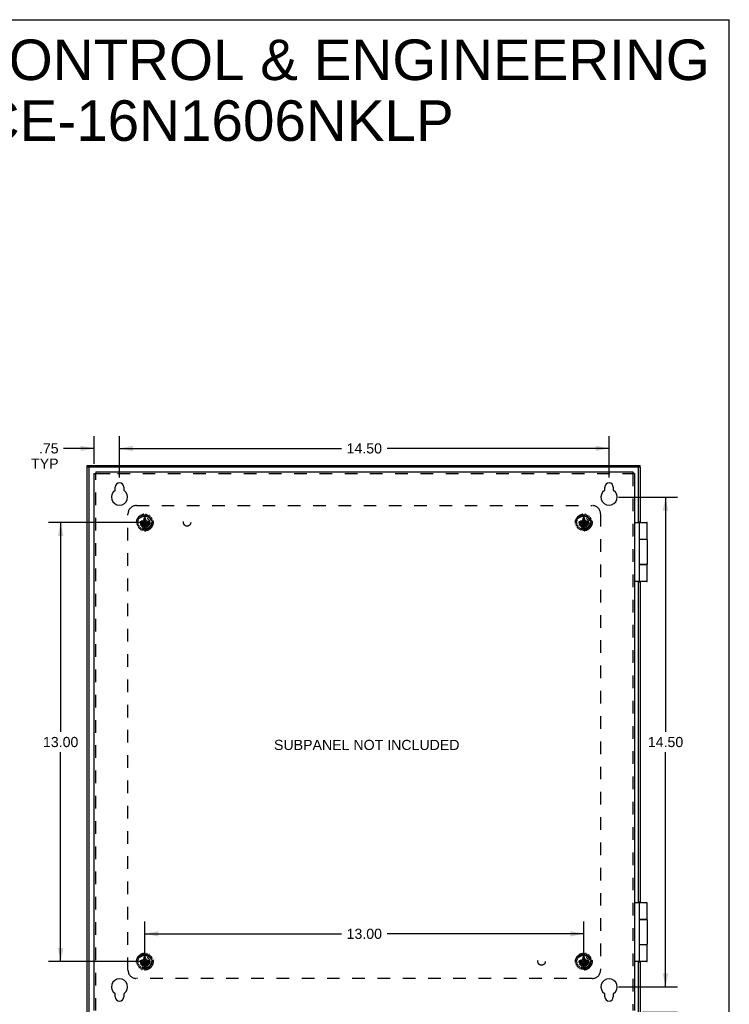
# Model space of a CAD drawing. Header units: inches. Extents: x 0 to 68, y 0 to 44.
# Tile 17 of 17: x 47 to 68, y 14.9 to 44. Entities that reach past the tile are written whole.
import ezdxf

# ---------------------------------------------------------------- set-up
doc = ezdxf.new("R2010")
doc.units = ezdxf.units.IN
doc.header["$LTSCALE"] = 3.74
doc.header["$MEASUREMENT"] = 0
doc.linetypes.add('HIDDEN', pattern=[0.2, 0.1, -0.1])
doc.layers.get('0').update_dxf_attribs({"linetype": 'CONTINUOUS'})
for name, color, linetype in [('DEFAULT_2', 8, 'HIDDEN'), ('DIMENSIONS', 7, 'CONTINUOUS'), ('DOOR_ASSEMBLY', 7, 'CONTINUOUS'), ('SUBPANEL', 7, 'CONTINUOUS')]:
    doc.layers.add(name, color=color, linetype=linetype)
doc.styles.get("Standard").update_dxf_attribs({"font": 'arial.ttf'})
doc.dimstyles.new('DIMSTYLE_1', dxfattribs={"dimtxt": 0.3, "dimasz": 0.4, "dimexe": 0.09, "dimexo": 0.07, "dimgap": 0.0375, "dimtad": 0, "dimtih": 1, "dimtoh": 1, "dimzin": 4, "dimdsep": 46, "dimtxsty": 'Standard', "dimblk": '_FILLED', "dimblk1": '_FILLED', "dimblk2": '_FILLED', "dimcen": 0.09, "dimadec": 3, "dimazin": 1, "dimtfac": 1, "dimtdec": 3, "dimtofl": 0, "dimtmove": 0, "dimatfit": 3, "dimldrblk": '_FILLED', "dimfxl": 0, "dimtolj": 1, "dimtzin": 4, "dimarcsym": 0})

# ---------------------------------------------------------------- blocks, each defined once
blk = doc.blocks.new('_FILLED')
at = {"color": 0, "linetype": 'ByBlock'}
blk.add_solid([(0, 0), (-1, 0.2), (-1, -0.2)], dxfattribs=at)
blk = doc.blocks.new('*D3')
at = {"layer": 'DIMENSIONS', "color": 2, "linetype": 'Continuous'}
for p, q in [((50.548, 29.118), (47.834, 29.118)), ((48.194, 29.118), (48.194, 22.918)), ((48.194, 16.118), (48.194, 22.318)), ((50.548, 16.118), (47.834, 16.118))]:
    blk.add_line(p, q, dxfattribs=at)
at = {"layer": 'DIMENSIONS', "color": 2, "linetype": 'Continuous', "xscale": 0.4, "yscale": 0.4, "zscale": 0.4}
for p, rotation in [((48.194, 29.118), 90), ((48.194, 16.118), 270)]:
    blk.add_blockref('_FILLED', p, dxfattribs=dict(at, rotation=rotation))
at = {"layer": 'DIMENSIONS', "color": 2, "linetype": 'Continuous', "insert": (48.194, 22.768), "char_height": 0.3, "width": 1.04833, "attachment_point": 2, "line_spacing_factor": 0.9}
blk.add_mtext('13.00', dxfattribs=at)
blk = doc.blocks.new('*D4')
at = {"layer": 'DIMENSIONS', "color": 2, "linetype": 'Continuous'}
for p, q in [((50.688, 16.27), (50.688, 17.301)), ((63.688, 16.27), (63.688, 17.301)), ((50.688, 16.941), (56.514, 16.941)), ((63.688, 16.941), (57.862, 16.941))]:
    blk.add_line(p, q, dxfattribs=at)
at = {"layer": 'DIMENSIONS', "color": 2, "linetype": 'Continuous', "xscale": 0.4, "yscale": 0.4, "zscale": 0.4, "rotation": 180}
blk.add_blockref('_FILLED', (50.688, 16.941), dxfattribs=at)
at = {"layer": 'DIMENSIONS', "color": 2, "linetype": 'Continuous', "xscale": 0.4, "yscale": 0.4, "zscale": 0.4}
blk.add_blockref('_FILLED', (63.688, 16.941), dxfattribs=at)
at = {"layer": 'DIMENSIONS', "color": 2, "linetype": 'Continuous', "insert": (57.188, 17.091), "char_height": 0.3, "width": 1.04833, "attachment_point": 2, "line_spacing_factor": 0.9}
blk.add_mtext('13.00', dxfattribs=at)
blk = doc.blocks.new('*D8')
at = {"layer": 'DIMENSIONS', "color": 2, "linetype": 'Continuous'}
for p, q in [((49.938, 30.445), (49.938, 31.67)), ((64.438, 30.445), (64.438, 31.67)), ((49.938, 31.31), (56.514, 31.31)), ((64.438, 31.31), (57.862, 31.31))]:
    blk.add_line(p, q, dxfattribs=at)
at = {"layer": 'DIMENSIONS', "color": 2, "linetype": 'Continuous', "xscale": 0.4, "yscale": 0.4, "zscale": 0.4, "rotation": 180}
blk.add_blockref('_FILLED', (49.938, 31.31), dxfattribs=at)
at = {"layer": 'DIMENSIONS', "color": 2, "linetype": 'Continuous', "xscale": 0.4, "yscale": 0.4, "zscale": 0.4}
blk.add_blockref('_FILLED', (64.438, 31.31), dxfattribs=at)
at = {"layer": 'DIMENSIONS', "color": 2, "linetype": 'Continuous', "insert": (57.188, 31.46), "char_height": 0.3, "width": 1.04833, "attachment_point": 2, "line_spacing_factor": 0.9}
blk.add_mtext('14.50', dxfattribs=at)
blk = doc.blocks.new('*D9')
at = {"layer": 'DIMENSIONS', "color": 2, "linetype": 'Continuous'}
for p, q in [((64.718, 29.868), (66.47, 29.868)), ((66.11, 29.868), (66.11, 22.918)), ((66.11, 15.368), (66.11, 22.318)), ((64.718, 15.368), (66.47, 15.368))]:
    blk.add_line(p, q, dxfattribs=at)
at = {"layer": 'DIMENSIONS', "color": 2, "linetype": 'Continuous', "xscale": 0.4, "yscale": 0.4, "zscale": 0.4}
for p, rotation in [((66.11, 29.868), 90), ((66.11, 15.368), 270)]:
    blk.add_blockref('_FILLED', p, dxfattribs=dict(at, rotation=rotation))
at = {"layer": 'DIMENSIONS', "color": 2, "linetype": 'Continuous', "insert": (66.11, 22.768), "char_height": 0.3, "width": 1.04833, "attachment_point": 2, "line_spacing_factor": 0.9}
blk.add_mtext('14.50', dxfattribs=at)
blk = doc.blocks.new('*D12')
at = {"layer": 'DIMENSIONS', "color": 2, "linetype": 'Continuous'}
for p, q in [((66.11, 15.368), (66.11, 16.168)), ((64.718, 15.368), (66.47, 15.368)), ((65.42, 14.618), (66.47, 14.618)), ((66.11, 14.618), (66.11, 13.575)), ((66.11, 13.575), (65.76, 13.575))]:
    blk.add_line(p, q, dxfattribs=at)
at = {"layer": 'DIMENSIONS', "color": 2, "linetype": 'Continuous', "xscale": 0.4, "yscale": 0.4, "zscale": 0.4}
for p, rotation in [((66.11, 15.368), 270), ((66.11, 14.618), 90)]:
    blk.add_blockref('_FILLED', p, dxfattribs=dict(at, rotation=rotation))
at = {"layer": 'DIMENSIONS', "color": 2, "linetype": 'Continuous', "insert": (65.61, 13.725), "char_height": 0.3, "width": 0.81301, "attachment_point": 3, "line_spacing_factor": 0.9}
blk.add_mtext('.75\\PTYP', dxfattribs=at)
blk = doc.blocks.new('*D13')
at = {"layer": 'DIMENSIONS', "color": 2, "linetype": 'Continuous'}
for p, q in [((49.188, 30.85), (49.188, 31.67)), ((49.938, 30.445), (49.938, 31.67)), ((49.188, 31.31), (48.283, 31.31)), ((49.938, 31.31), (50.738, 31.31))]:
    blk.add_line(p, q, dxfattribs=at)
at = {"layer": 'DIMENSIONS', "color": 2, "linetype": 'Continuous', "xscale": 0.4, "yscale": 0.4, "zscale": 0.4}
blk.add_blockref('_FILLED', (49.188, 31.31), dxfattribs=at)
at = {"layer": 'DIMENSIONS', "color": 2, "linetype": 'Continuous', "xscale": 0.4, "yscale": 0.4, "zscale": 0.4, "rotation": 180}
blk.add_blockref('_FILLED', (49.938, 31.31), dxfattribs=at)
at = {"layer": 'DIMENSIONS', "color": 2, "linetype": 'Continuous', "insert": (48.133, 31.46), "char_height": 0.3, "width": 0.81301, "attachment_point": 3, "line_spacing_factor": 0.9}
blk.add_mtext('.75\\PTYP', dxfattribs=at)

msp = doc.modelspace()

# ---------------------------------------------------------------- linework, layer by layer
at = {"color": 7, "linetype": 'Continuous'}
for p, q in [((0, 44), (68, 44)), ((68, 0), (68, 44)), ((49.236, 30.618), (49.236, 30.57)), ((65.14, 30.618), (65.14, 30.57)), ((49.188, 30.57), (49.236, 30.57)), ((65.188, 30.57), (65.14, 30.57))]:
    msp.add_line(p, q, dxfattribs=at)
at = {"color": 3, "linetype": 'Continuous'}
for p, q in [((49.236, 30.618), (65.14, 30.618)), ((49.188, 14.666), (49.188, 30.57)), ((65.188, 30.57), (65.188, 14.666)), ((49.813, 30.084), (49.813, 30.165)), ((50.063, 30.165), (50.063, 30.084)), ((64.313, 30.084), (64.313, 30.165)), ((64.563, 30.165), (64.563, 30.084)), ((49.813, 15.071), (49.813, 15.152)), ((50.063, 15.152), (50.063, 15.071)), ((64.313, 15.071), (64.313, 15.152)), ((64.563, 15.152), (64.563, 15.071))]:
    msp.add_line(p, q, dxfattribs=at)
for centre, radius, start, end in [((49.938, 29.868), 0.24, 123.8964, 56.1036), ((49.793, 30.084), 0.02, 303.8964, 360), ((49.938, 30.165), 0.125, 0, 180), ((50.083, 30.084), 0.02, 180, 236.1036), ((64.438, 29.868), 0.24, 123.8964, 56.1036), ((64.293, 30.084), 0.02, 303.8964, 360), ((64.438, 30.165), 0.125, 0, 180), ((64.583, 30.084), 0.02, 180, 236.1036), ((49.938, 15.368), 0.24, 303.8964, 236.1036), ((64.438, 15.368), 0.24, 303.8964, 236.1036), ((49.793, 15.152), 0.02, 0, 56.1036), ((50.083, 15.152), 0.02, 123.8964, 180), ((64.293, 15.152), 0.02, 0, 56.1036), ((64.583, 15.152), 0.02, 123.8964, 180), ((49.938, 15.071), 0.125, 180, 360), ((64.438, 15.071), 0.125, 180, 360)]:
    msp.add_arc(centre, radius, start, end, dxfattribs=at)
at = {"layer": 'DEFAULT_2', "color": 8, "linetype": 'HIDDEN'}
for p, q in [((49.236, 14.666), (49.236, 30.57)), ((49.236, 30.57), (49.283, 30.57)), ((49.283, 30.57), (49.876, 30.57)), ((49.876, 30.57), (65.14, 30.57)), ((65.14, 30.57), (65.14, 14.666)), ((50.455, 29.165), (50.484, 29.164)), ((50.496, 29.201), (50.472, 29.217)), ((50.494, 29.255), (50.52, 29.243)), ((50.494, 29.171), (50.5, 29.19)), ((50.546, 29.272), (50.531, 29.296)), ((50.532, 29.245), (50.545, 29.26)), ((50.567, 29.322), (50.585, 29.3)), ((50.638, 29.168), (50.583, 29.136)), ((50.597, 29.298), (50.615, 29.306)), ((50.621, 29.316), (50.617, 29.345)), ((50.67, 29.223), (50.638, 29.168)), ((50.638, 29.068), (50.738, 29.168)), ((50.638, 29.168), (50.738, 29.068)), ((50.66, 29.354), (50.668, 29.326)), ((50.67, 28.978), (50.706, 29.258)), ((50.67, 29.258), (50.67, 29.257)), ((50.706, 28.978), (50.67, 29.258)), ((50.67, 29.257), (50.67, 29.223)), ((50.67, 29.014), (50.706, 29.223)), ((50.706, 29.014), (50.67, 29.223)), ((50.678, 29.319), (50.698, 29.319)), ((50.706, 29.257), (50.706, 29.258)), ((50.706, 29.223), (50.706, 29.257)), ((50.738, 29.168), (50.706, 29.223)), ((50.707, 29.326), (50.715, 29.354)), ((50.792, 29.136), (50.738, 29.168)), ((50.759, 29.345), (50.755, 29.316)), ((50.76, 29.306), (50.779, 29.298)), ((50.79, 29.3), (50.809, 29.322)), ((50.845, 29.296), (50.829, 29.272)), ((50.831, 29.26), (50.844, 29.245)), ((50.856, 29.243), (50.882, 29.255)), ((50.876, 29.19), (50.882, 29.171)), ((50.904, 29.217), (50.88, 29.201)), ((50.892, 29.164), (50.921, 29.165)), ((63.455, 29.165), (63.484, 29.164)), ((63.496, 29.201), (63.472, 29.217)), ((63.494, 29.255), (63.52, 29.243)), ((63.494, 29.171), (63.5, 29.19)), ((63.546, 29.272), (63.531, 29.296)), ((63.532, 29.245), (63.545, 29.26)), ((63.567, 29.322), (63.585, 29.3)), ((63.638, 29.168), (63.583, 29.136)), ((63.597, 29.298), (63.615, 29.306)), ((63.621, 29.316), (63.617, 29.345)), ((63.67, 29.223), (63.638, 29.168)), ((63.638, 29.068), (63.738, 29.168)), ((63.638, 29.168), (63.738, 29.068)), ((63.66, 29.354), (63.668, 29.326)), ((63.67, 28.978), (63.706, 29.258)), ((63.67, 29.258), (63.67, 29.257)), ((63.706, 28.978), (63.67, 29.258)), ((63.67, 29.257), (63.67, 29.223)), ((63.67, 29.014), (63.706, 29.223)), ((63.706, 29.014), (63.67, 29.223)), ((63.678, 29.319), (63.698, 29.319)), ((63.706, 29.257), (63.706, 29.258)), ((63.706, 29.223), (63.706, 29.257)), ((63.738, 29.168), (63.706, 29.223)), ((63.707, 29.326), (63.715, 29.354)), ((63.792, 29.136), (63.738, 29.168)), ((63.759, 29.345), (63.755, 29.316)), ((63.76, 29.306), (63.779, 29.298)), ((63.79, 29.3), (63.809, 29.322)), ((63.845, 29.296), (63.829, 29.272)), ((63.831, 29.26), (63.844, 29.245)), ((63.856, 29.243), (63.882, 29.255)), ((63.876, 29.19), (63.882, 29.171)), ((63.904, 29.217), (63.88, 29.201)), ((63.892, 29.164), (63.921, 29.165)), ((50.479, 29.116), (50.45, 29.121)), ((50.456, 29.066), (50.483, 29.077)), ((50.498, 29.031), (50.47, 29.024)), ((50.489, 29.087), (50.487, 29.107)), ((50.497, 28.976), (50.517, 28.997)), ((50.519, 29.009), (50.509, 29.026)), ((50.55, 28.961), (50.527, 28.943)), ((50.548, 29.136), (50.828, 29.1)), ((50.548, 29.136), (50.548, 29.136)), ((50.583, 29.136), (50.548, 29.136)), ((50.548, 29.1), (50.828, 29.136)), ((50.548, 29.1), (50.548, 29.1)), ((50.548, 29.1), (50.583, 29.1)), ((50.578, 28.95), (50.562, 28.961)), ((50.572, 28.911), (50.581, 28.938)), ((50.583, 29.136), (50.792, 29.1)), ((50.583, 29.1), (50.792, 29.136)), ((50.583, 29.1), (50.638, 29.068)), ((50.625, 28.918), (50.612, 28.893)), ((50.656, 28.919), (50.636, 28.923)), ((50.638, 29.068), (50.67, 29.014)), ((50.666, 28.882), (50.664, 28.91)), ((50.67, 29.014), (50.67, 28.979)), ((50.67, 28.979), (50.67, 28.978)), ((50.706, 29.014), (50.738, 29.068)), ((50.706, 28.979), (50.706, 29.014)), ((50.706, 28.978), (50.706, 28.979)), ((50.712, 28.91), (50.71, 28.882)), ((50.739, 28.923), (50.72, 28.919)), ((50.738, 29.068), (50.792, 29.1)), ((50.764, 28.893), (50.75, 28.918)), ((50.827, 29.136), (50.792, 29.136)), ((50.792, 29.1), (50.827, 29.1)), ((50.794, 28.938), (50.804, 28.911)), ((50.814, 28.961), (50.798, 28.95)), ((50.849, 28.943), (50.826, 28.961)), ((50.828, 29.136), (50.827, 29.136)), ((50.827, 29.1), (50.828, 29.1)), ((50.867, 29.026), (50.857, 29.009)), ((50.858, 28.997), (50.878, 28.976)), ((50.906, 29.024), (50.878, 29.031)), ((50.889, 29.107), (50.887, 29.087)), ((50.893, 29.077), (50.919, 29.066)), ((50.925, 29.121), (50.897, 29.116)), ((63.479, 29.116), (63.45, 29.121)), ((63.456, 29.066), (63.483, 29.077)), ((63.498, 29.031), (63.47, 29.024)), ((63.489, 29.087), (63.487, 29.107)), ((63.497, 28.976), (63.517, 28.997)), ((63.519, 29.009), (63.509, 29.026)), ((63.55, 28.961), (63.527, 28.943)), ((63.548, 29.1), (63.828, 29.136)), ((63.548, 29.136), (63.548, 29.136)), ((63.583, 29.136), (63.548, 29.136)), ((63.548, 29.136), (63.828, 29.1)), ((63.548, 29.1), (63.583, 29.1)), ((63.548, 29.1), (63.548, 29.1)), ((63.578, 28.95), (63.562, 28.961)), ((63.572, 28.911), (63.581, 28.938)), ((63.583, 29.1), (63.792, 29.136)), ((63.583, 29.136), (63.792, 29.1)), ((63.583, 29.1), (63.638, 29.068)), ((63.625, 28.918), (63.612, 28.893)), ((63.656, 28.919), (63.636, 28.923)), ((63.638, 29.068), (63.67, 29.014)), ((63.666, 28.882), (63.664, 28.91)), ((63.67, 29.014), (63.67, 28.979)), ((63.67, 28.979), (63.67, 28.978)), ((63.706, 29.014), (63.738, 29.068)), ((63.706, 28.979), (63.706, 29.014)), ((63.706, 28.978), (63.706, 28.979)), ((63.712, 28.91), (63.71, 28.882)), ((63.739, 28.923), (63.72, 28.919)), ((63.738, 29.068), (63.792, 29.1)), ((63.764, 28.893), (63.75, 28.918)), ((63.827, 29.136), (63.792, 29.136)), ((63.792, 29.1), (63.827, 29.1)), ((63.794, 28.938), (63.804, 28.911)), ((63.814, 28.961), (63.798, 28.95)), ((63.849, 28.943), (63.826, 28.961)), ((63.828, 29.136), (63.827, 29.136)), ((63.827, 29.1), (63.828, 29.1)), ((63.867, 29.026), (63.857, 29.009)), ((63.858, 28.997), (63.878, 28.976)), ((63.906, 29.024), (63.878, 29.031)), ((63.889, 29.107), (63.887, 29.087)), ((63.893, 29.077), (63.919, 29.066)), ((63.925, 29.121), (63.897, 29.116)), ((50.567, 16.322), (50.585, 16.3)), ((50.621, 16.316), (50.617, 16.345)), ((50.66, 16.354), (50.668, 16.326)), ((50.707, 16.326), (50.715, 16.354)), ((50.759, 16.345), (50.755, 16.316)), ((50.79, 16.3), (50.809, 16.322)), ((63.567, 16.322), (63.585, 16.3)), ((63.621, 16.316), (63.617, 16.345)), ((63.66, 16.354), (63.668, 16.326)), ((63.707, 16.326), (63.715, 16.354)), ((63.759, 16.345), (63.755, 16.316)), ((63.79, 16.3), (63.809, 16.322)), ((50.479, 16.116), (50.45, 16.121)), ((50.455, 16.165), (50.484, 16.164)), ((50.456, 16.066), (50.483, 16.077)), ((50.498, 16.031), (50.47, 16.024)), ((50.496, 16.201), (50.472, 16.217)), ((50.489, 16.087), (50.487, 16.107)), ((50.494, 16.255), (50.52, 16.243)), ((50.494, 16.171), (50.5, 16.19)), ((50.546, 16.272), (50.531, 16.296)), ((50.532, 16.245), (50.545, 16.26)), ((50.548, 16.136), (50.828, 16.1)), ((50.548, 16.136), (50.548, 16.136)), ((50.583, 16.136), (50.548, 16.136)), ((50.548, 16.1), (50.828, 16.136)), ((50.548, 16.1), (50.583, 16.1)), ((50.548, 16.1), (50.548, 16.1)), ((50.638, 16.168), (50.583, 16.136)), ((50.583, 16.136), (50.792, 16.1)), ((50.583, 16.1), (50.792, 16.136)), ((50.583, 16.1), (50.638, 16.068)), ((50.597, 16.298), (50.615, 16.306)), ((50.67, 16.223), (50.638, 16.168)), ((50.638, 16.168), (50.738, 16.068)), ((50.638, 16.068), (50.738, 16.168)), ((50.638, 16.068), (50.67, 16.014)), ((50.706, 15.978), (50.67, 16.258)), ((50.67, 16.258), (50.67, 16.257)), ((50.67, 15.978), (50.706, 16.258)), ((50.67, 16.257), (50.67, 16.223)), ((50.706, 16.014), (50.67, 16.223)), ((50.67, 16.014), (50.706, 16.223)), ((50.678, 16.319), (50.698, 16.319)), ((50.706, 16.257), (50.706, 16.258)), ((50.706, 16.223), (50.706, 16.257)), ((50.738, 16.168), (50.706, 16.223)), ((50.706, 16.014), (50.738, 16.068)), ((50.792, 16.136), (50.738, 16.168)), ((50.738, 16.068), (50.792, 16.1)), ((50.76, 16.306), (50.779, 16.298)), ((50.827, 16.136), (50.792, 16.136)), ((50.792, 16.1), (50.827, 16.1)), ((50.828, 16.136), (50.827, 16.136)), ((50.827, 16.1), (50.828, 16.1)), ((50.845, 16.296), (50.829, 16.272)), ((50.831, 16.26), (50.844, 16.245)), ((50.856, 16.243), (50.882, 16.255)), ((50.876, 16.19), (50.882, 16.171)), ((50.906, 16.024), (50.878, 16.031)), ((50.904, 16.217), (50.88, 16.201)), ((50.889, 16.107), (50.887, 16.087)), ((50.892, 16.164), (50.921, 16.165)), ((50.893, 16.077), (50.919, 16.066)), ((50.925, 16.121), (50.897, 16.116)), ((63.479, 16.116), (63.45, 16.121)), ((63.455, 16.165), (63.484, 16.164)), ((63.456, 16.066), (63.483, 16.077)), ((63.498, 16.031), (63.47, 16.024)), ((63.496, 16.201), (63.472, 16.217)), ((63.489, 16.087), (63.487, 16.107)), ((63.494, 16.255), (63.52, 16.243)), ((63.494, 16.171), (63.5, 16.19)), ((63.546, 16.272), (63.531, 16.296)), ((63.532, 16.245), (63.545, 16.26)), ((63.548, 16.1), (63.828, 16.136)), ((63.548, 16.136), (63.548, 16.136)), ((63.583, 16.136), (63.548, 16.136)), ((63.548, 16.136), (63.828, 16.1)), ((63.548, 16.1), (63.583, 16.1)), ((63.548, 16.1), (63.548, 16.1)), ((63.638, 16.168), (63.583, 16.136)), ((63.583, 16.1), (63.792, 16.136)), ((63.583, 16.136), (63.792, 16.1)), ((63.583, 16.1), (63.638, 16.068)), ((63.597, 16.298), (63.615, 16.306)), ((63.67, 16.223), (63.638, 16.168)), ((63.638, 16.168), (63.738, 16.068)), ((63.638, 16.068), (63.738, 16.168)), ((63.638, 16.068), (63.67, 16.014)), ((63.706, 15.978), (63.67, 16.258)), ((63.67, 16.258), (63.67, 16.257)), ((63.67, 15.978), (63.706, 16.258)), ((63.67, 16.257), (63.67, 16.223)), ((63.706, 16.014), (63.67, 16.223)), ((63.67, 16.014), (63.706, 16.223)), ((63.678, 16.319), (63.698, 16.319)), ((63.706, 16.257), (63.706, 16.258)), ((63.706, 16.223), (63.706, 16.257)), ((63.738, 16.168), (63.706, 16.223)), ((63.706, 16.014), (63.738, 16.068)), ((63.792, 16.136), (63.738, 16.168)), ((63.738, 16.068), (63.792, 16.1)), ((63.76, 16.306), (63.779, 16.298)), ((63.827, 16.136), (63.792, 16.136)), ((63.792, 16.1), (63.827, 16.1)), ((63.828, 16.136), (63.827, 16.136)), ((63.827, 16.1), (63.828, 16.1)), ((63.845, 16.296), (63.829, 16.272)), ((63.831, 16.26), (63.844, 16.245)), ((63.856, 16.243), (63.882, 16.255)), ((63.876, 16.19), (63.882, 16.171)), ((63.906, 16.024), (63.878, 16.031)), ((63.904, 16.217), (63.88, 16.201)), ((63.889, 16.107), (63.887, 16.087)), ((63.892, 16.164), (63.921, 16.165)), ((63.893, 16.077), (63.919, 16.066)), ((63.925, 16.121), (63.897, 16.116)), ((50.497, 15.976), (50.517, 15.997)), ((50.519, 16.009), (50.509, 16.026)), ((50.55, 15.961), (50.527, 15.943)), ((50.578, 15.95), (50.562, 15.961)), ((50.572, 15.911), (50.581, 15.938)), ((50.625, 15.918), (50.612, 15.893)), ((50.656, 15.919), (50.636, 15.923)), ((50.666, 15.882), (50.664, 15.91)), ((50.67, 16.014), (50.67, 15.979)), ((50.67, 15.979), (50.67, 15.978)), ((50.706, 15.979), (50.706, 16.014)), ((50.706, 15.978), (50.706, 15.979)), ((50.712, 15.91), (50.71, 15.882)), ((50.739, 15.923), (50.72, 15.919)), ((50.764, 15.893), (50.75, 15.918)), ((50.794, 15.938), (50.804, 15.911)), ((50.814, 15.961), (50.798, 15.95)), ((50.849, 15.943), (50.826, 15.961)), ((50.867, 16.026), (50.857, 16.009)), ((50.858, 15.997), (50.878, 15.976)), ((63.497, 15.976), (63.517, 15.997)), ((63.519, 16.009), (63.509, 16.026)), ((63.55, 15.961), (63.527, 15.943)), ((63.578, 15.95), (63.562, 15.961)), ((63.572, 15.911), (63.581, 15.938)), ((63.625, 15.918), (63.612, 15.893)), ((63.656, 15.919), (63.636, 15.923)), ((63.666, 15.882), (63.664, 15.91)), ((63.67, 16.014), (63.67, 15.979)), ((63.67, 15.979), (63.67, 15.978)), ((63.706, 15.979), (63.706, 16.014)), ((63.706, 15.978), (63.706, 15.979)), ((63.712, 15.91), (63.71, 15.882)), ((63.739, 15.923), (63.72, 15.919)), ((63.764, 15.893), (63.75, 15.918)), ((63.794, 15.938), (63.804, 15.911)), ((63.814, 15.961), (63.798, 15.95)), ((63.849, 15.943), (63.826, 15.961)), ((63.867, 16.026), (63.857, 16.009)), ((63.858, 15.997), (63.878, 15.976))]:
    msp.add_line(p, q, dxfattribs=at)
for points in [[(50.706, 29.258), (50.7, 29.258), (50.694, 29.258), (50.688, 29.259), (50.682, 29.258), (50.676, 29.258), (50.67, 29.258)], [(63.706, 29.258), (63.7, 29.258), (63.694, 29.258), (63.688, 29.259), (63.682, 29.258), (63.676, 29.258), (63.67, 29.258)], [(50.548, 29.136), (50.548, 29.133), (50.547, 29.13), (50.547, 29.127), (50.547, 29.124), (50.547, 29.121), (50.547, 29.118)], [(50.547, 29.118), (50.547, 29.115), (50.547, 29.112), (50.547, 29.109), (50.547, 29.106), (50.548, 29.103), (50.548, 29.1)], [(50.67, 28.978), (50.676, 28.978), (50.682, 28.978), (50.688, 28.978), (50.694, 28.978), (50.7, 28.978), (50.706, 28.978)], [(50.828, 29.118), (50.828, 29.121), (50.828, 29.124), (50.828, 29.127), (50.828, 29.13), (50.828, 29.133), (50.828, 29.136)], [(50.828, 29.1), (50.828, 29.103), (50.828, 29.106), (50.828, 29.109), (50.828, 29.112), (50.828, 29.115), (50.828, 29.118)], [(63.548, 29.136), (63.548, 29.133), (63.547, 29.13), (63.547, 29.127), (63.547, 29.124), (63.547, 29.121), (63.547, 29.118)], [(63.547, 29.118), (63.547, 29.115), (63.547, 29.112), (63.547, 29.109), (63.547, 29.106), (63.548, 29.103), (63.548, 29.1)], [(63.67, 28.978), (63.676, 28.978), (63.682, 28.978), (63.688, 28.978), (63.694, 28.978), (63.7, 28.978), (63.706, 28.978)], [(63.828, 29.118), (63.828, 29.121), (63.828, 29.124), (63.828, 29.127), (63.828, 29.13), (63.828, 29.133), (63.828, 29.136)], [(63.828, 29.1), (63.828, 29.103), (63.828, 29.106), (63.828, 29.109), (63.828, 29.112), (63.828, 29.115), (63.828, 29.118)], [(50.548, 16.136), (50.548, 16.133), (50.547, 16.13), (50.547, 16.127), (50.547, 16.124), (50.547, 16.121), (50.547, 16.118)], [(50.547, 16.118), (50.547, 16.115), (50.547, 16.112), (50.547, 16.109), (50.547, 16.106), (50.548, 16.103), (50.548, 16.1)], [(50.706, 16.258), (50.7, 16.258), (50.694, 16.258), (50.688, 16.259), (50.682, 16.258), (50.676, 16.258), (50.67, 16.258)], [(50.828, 16.118), (50.828, 16.121), (50.828, 16.124), (50.828, 16.127), (50.828, 16.13), (50.828, 16.133), (50.828, 16.136)], [(50.828, 16.1), (50.828, 16.103), (50.828, 16.106), (50.828, 16.109), (50.828, 16.112), (50.828, 16.115), (50.828, 16.118)], [(63.548, 16.136), (63.548, 16.133), (63.547, 16.13), (63.547, 16.127), (63.547, 16.124), (63.547, 16.121), (63.547, 16.118)], [(63.547, 16.118), (63.547, 16.115), (63.547, 16.112), (63.547, 16.109), (63.547, 16.106), (63.548, 16.103), (63.548, 16.1)], [(63.706, 16.258), (63.7, 16.258), (63.694, 16.258), (63.688, 16.259), (63.682, 16.258), (63.676, 16.258), (63.67, 16.258)], [(63.828, 16.118), (63.828, 16.121), (63.828, 16.124), (63.828, 16.127), (63.828, 16.13), (63.828, 16.133), (63.828, 16.136)], [(63.828, 16.1), (63.828, 16.103), (63.828, 16.106), (63.828, 16.109), (63.828, 16.112), (63.828, 16.115), (63.828, 16.118)], [(50.67, 15.978), (50.676, 15.978), (50.682, 15.978), (50.688, 15.978), (50.694, 15.978), (50.7, 15.978), (50.706, 15.978)], [(63.67, 15.978), (63.676, 15.978), (63.682, 15.978), (63.688, 15.978), (63.694, 15.978), (63.7, 15.978), (63.706, 15.978)]]:
    msp.add_lwpolyline(points, dxfattribs=at)
for centre, radius in [((50.688, 29.118), 0.246), ((50.688, 29.118), 0.201), ((50.688, 29.118), 0.188), ((50.688, 29.118), 0.143), ((50.688, 29.118), 0.128), ((50.688, 29.118), 0.125), ((50.688, 29.118), 0.124), ((50.688, 29.118), 0.114), ((50.688, 29.118), 0.102), ((50.688, 29.118), 0.1), ((63.688, 29.118), 0.246), ((63.688, 29.118), 0.201), ((63.688, 29.118), 0.188), ((63.688, 29.118), 0.143), ((63.688, 29.118), 0.128), ((63.688, 29.118), 0.125), ((63.688, 29.118), 0.124), ((63.688, 29.118), 0.114), ((63.688, 29.118), 0.102), ((63.688, 29.118), 0.1), ((50.688, 16.118), 0.246), ((63.688, 16.118), 0.246), ((50.688, 16.118), 0.201), ((50.688, 16.118), 0.188), ((50.688, 16.118), 0.143), ((50.688, 16.118), 0.128), ((50.688, 16.118), 0.125), ((50.688, 16.118), 0.124), ((50.688, 16.118), 0.114), ((50.688, 16.118), 0.102), ((50.688, 16.118), 0.1), ((63.688, 16.118), 0.201), ((63.688, 16.118), 0.188), ((63.688, 16.118), 0.143), ((63.688, 16.118), 0.128), ((63.688, 16.118), 0.125), ((63.688, 16.118), 0.124), ((63.688, 16.118), 0.114), ((63.688, 16.118), 0.102), ((63.688, 16.118), 0.1)]:
    msp.add_circle(centre, radius, dxfattribs=at)
for centre, start, end in [((50.455, 29.155), 88.1507, 171.0674), ((50.478, 29.225), 152.9326, 235.8493), ((50.49, 29.246), 64.1507, 147.0674), ((50.484, 29.174), 268.1507, 342), ((50.49, 29.193), 342, 55.8493), ((50.524, 29.252), 244.1507, 318), ((50.54, 29.302), 128.9326, 211.8493), ((50.538, 29.267), 318, 31.8493), ((50.559, 29.316), 40.1507, 123.0674), ((50.593, 29.307), 220.1507, 294), ((50.611, 29.315), 294, 7.8493), ((50.627, 29.346), 104.9326, 187.8493), ((50.651, 29.351), 16.1507, 99.0674), ((50.678, 29.329), 196.1507, 270), ((50.698, 29.329), 270, 343.8493), ((50.725, 29.351), 80.9326, 163.8493), ((50.749, 29.346), 352.1507, 75.0674), ((50.765, 29.315), 172.1507, 246), ((50.783, 29.307), 246, 319.8493), ((50.817, 29.316), 56.9326, 139.8493), ((50.838, 29.267), 148.1507, 222), ((50.836, 29.302), 328.1507, 51.0674), ((50.851, 29.252), 222, 295.8493), ((50.885, 29.193), 124.1507, 198), ((50.886, 29.246), 32.9326, 115.8493), ((50.892, 29.174), 198, 271.8493), ((50.898, 29.225), 304.1507, 27.0674), ((50.921, 29.155), 8.9326, 91.8493), ((63.455, 29.155), 88.1507, 171.0674), ((63.478, 29.225), 152.9326, 235.8493), ((63.49, 29.246), 64.1507, 147.0674), ((63.484, 29.174), 268.1507, 342), ((63.49, 29.193), 342, 55.8493), ((63.524, 29.252), 244.1507, 318), ((63.54, 29.302), 128.9326, 211.8493), ((63.538, 29.267), 318, 31.8493), ((63.559, 29.316), 40.1507, 123.0674), ((63.593, 29.307), 220.1507, 294), ((63.611, 29.315), 294, 7.8493), ((63.627, 29.346), 104.9326, 187.8493), ((63.651, 29.351), 16.1507, 99.0674), ((63.678, 29.329), 196.1507, 270), ((63.698, 29.329), 270, 343.8493), ((63.725, 29.351), 80.9326, 163.8493), ((63.749, 29.346), 352.1507, 75.0674), ((63.765, 29.315), 172.1507, 246), ((63.783, 29.307), 246, 319.8493), ((63.817, 29.316), 56.9326, 139.8493), ((63.838, 29.267), 148.1507, 222), ((63.836, 29.302), 328.1507, 51.0674), ((63.851, 29.252), 222, 295.8493), ((63.885, 29.193), 124.1507, 198), ((63.886, 29.246), 32.9326, 115.8493), ((63.892, 29.174), 198, 271.8493), ((63.898, 29.225), 304.1507, 27.0674), ((63.921, 29.155), 8.9326, 91.8493), ((50.452, 29.131), 176.9326, 259.8493), ((50.46, 29.057), 112.1507, 195.0674), ((50.467, 29.034), 200.9326, 283.8493), ((50.477, 29.106), 6, 79.8493), ((50.479, 29.086), 292.1507, 6), ((50.505, 28.969), 136.1507, 219.0674), ((50.5, 29.021), 30, 103.8493), ((50.521, 28.951), 224.9326, 307.8493), ((50.51, 29.004), 316.1507, 30), ((50.556, 28.953), 54, 127.8493), ((50.581, 28.908), 160.1507, 243.0674), ((50.572, 28.941), 340.1507, 54), ((50.603, 28.898), 248.9326, 331.8493), ((50.634, 28.914), 78, 151.8493), ((50.654, 28.91), 4.1507, 78), ((50.676, 28.882), 184.1507, 267.0674), ((50.7, 28.882), 272.9326, 355.8493), ((50.722, 28.91), 102, 175.8493), ((50.741, 28.914), 28.1507, 102), ((50.773, 28.898), 208.1507, 291.0674), ((50.804, 28.941), 126, 199.8493), ((50.795, 28.908), 296.9326, 19.8493), ((50.82, 28.953), 52.1507, 126), ((50.855, 28.951), 232.1507, 315.0674), ((50.866, 29.004), 150, 223.8493), ((50.876, 29.021), 76.1507, 150), ((50.871, 28.969), 320.9326, 43.8493), ((50.897, 29.086), 174, 247.8493), ((50.899, 29.106), 100.1507, 174), ((50.908, 29.034), 256.1507, 339.0674), ((50.916, 29.057), 344.9326, 67.8493), ((50.924, 29.131), 280.1507, 3.0674), ((63.452, 29.131), 176.9326, 259.8493), ((63.46, 29.057), 112.1507, 195.0674), ((63.467, 29.034), 200.9326, 283.8493), ((63.477, 29.106), 6, 79.8493), ((63.479, 29.086), 292.1507, 6), ((63.505, 28.969), 136.1507, 219.0674), ((63.5, 29.021), 30, 103.8493), ((63.521, 28.951), 224.9326, 307.8493), ((63.51, 29.004), 316.1507, 30), ((63.556, 28.953), 54, 127.8493), ((63.581, 28.908), 160.1507, 243.0674), ((63.572, 28.941), 340.1507, 54), ((63.603, 28.898), 248.9326, 331.8493), ((63.634, 28.914), 78, 151.8493), ((63.654, 28.91), 4.1507, 78), ((63.676, 28.882), 184.1507, 267.0674), ((63.7, 28.882), 272.9326, 355.8493), ((63.722, 28.91), 102, 175.8493), ((63.741, 28.914), 28.1507, 102), ((63.773, 28.898), 208.1507, 291.0674), ((63.804, 28.941), 126, 199.8493), ((63.795, 28.908), 296.9326, 19.8493), ((63.82, 28.953), 52.1507, 126), ((63.855, 28.951), 232.1507, 315.0674), ((63.866, 29.004), 150, 223.8493), ((63.876, 29.021), 76.1507, 150), ((63.871, 28.969), 320.9326, 43.8493), ((63.897, 29.086), 174, 247.8493), ((63.899, 29.106), 100.1507, 174), ((63.908, 29.034), 256.1507, 339.0674), ((63.916, 29.057), 344.9326, 67.8493), ((63.924, 29.131), 280.1507, 3.0674), ((50.559, 16.316), 40.1507, 123.0674), ((50.627, 16.346), 104.9326, 187.8493), ((50.651, 16.351), 16.1507, 99.0674), ((50.678, 16.329), 196.1507, 270), ((50.698, 16.329), 270, 343.8493), ((50.725, 16.351), 80.9326, 163.8493), ((50.749, 16.346), 352.1507, 75.0674), ((50.817, 16.316), 56.9326, 139.8493), ((63.559, 16.316), 40.1507, 123.0674), ((63.627, 16.346), 104.9326, 187.8493), ((63.651, 16.351), 16.1507, 99.0674), ((63.678, 16.329), 196.1507, 270), ((63.698, 16.329), 270, 343.8493), ((63.725, 16.351), 80.9326, 163.8493), ((63.749, 16.346), 352.1507, 75.0674), ((63.817, 16.316), 56.9326, 139.8493), ((50.452, 16.131), 176.9326, 259.8493), ((50.455, 16.155), 88.1507, 171.0674), ((50.46, 16.057), 112.1507, 195.0674), ((50.478, 16.225), 152.9326, 235.8493), ((50.477, 16.106), 6, 79.8493), ((50.49, 16.246), 64.1507, 147.0674), ((50.479, 16.086), 292.1507, 6), ((50.484, 16.174), 268.1507, 342), ((50.49, 16.193), 342, 55.8493), ((50.5, 16.021), 30, 103.8493), ((50.524, 16.252), 244.1507, 318), ((50.54, 16.302), 128.9326, 211.8493), ((50.538, 16.267), 318, 31.8493), ((50.593, 16.307), 220.1507, 294), ((50.611, 16.315), 294, 7.8493), ((50.765, 16.315), 172.1507, 246), ((50.783, 16.307), 246, 319.8493), ((50.838, 16.267), 148.1507, 222), ((50.836, 16.302), 328.1507, 51.0674), ((50.851, 16.252), 222, 295.8493), ((50.876, 16.021), 76.1507, 150), ((50.885, 16.193), 124.1507, 198), ((50.886, 16.246), 32.9326, 115.8493), ((50.892, 16.174), 198, 271.8493), ((50.897, 16.086), 174, 247.8493), ((50.899, 16.106), 100.1507, 174), ((50.898, 16.225), 304.1507, 27.0674), ((50.916, 16.057), 344.9326, 67.8493), ((50.921, 16.155), 8.9326, 91.8493), ((50.924, 16.131), 280.1507, 3.0674), ((63.452, 16.131), 176.9326, 259.8493), ((63.455, 16.155), 88.1507, 171.0674), ((63.46, 16.057), 112.1507, 195.0674), ((63.478, 16.225), 152.9326, 235.8493), ((63.477, 16.106), 6, 79.8493), ((63.49, 16.246), 64.1507, 147.0674), ((63.479, 16.086), 292.1507, 6), ((63.484, 16.174), 268.1507, 342), ((63.49, 16.193), 342, 55.8493), ((63.5, 16.021), 30, 103.8493), ((63.524, 16.252), 244.1507, 318), ((63.54, 16.302), 128.9326, 211.8493), ((63.538, 16.267), 318, 31.8493), ((63.593, 16.307), 220.1507, 294), ((63.611, 16.315), 294, 7.8493), ((63.765, 16.315), 172.1507, 246), ((63.783, 16.307), 246, 319.8493), ((63.838, 16.267), 148.1507, 222), ((63.836, 16.302), 328.1507, 51.0674), ((63.851, 16.252), 222, 295.8493), ((63.876, 16.021), 76.1507, 150), ((63.885, 16.193), 124.1507, 198), ((63.886, 16.246), 32.9326, 115.8493), ((63.892, 16.174), 198, 271.8493), ((63.897, 16.086), 174, 247.8493), ((63.899, 16.106), 100.1507, 174), ((63.898, 16.225), 304.1507, 27.0674), ((63.916, 16.057), 344.9326, 67.8493), ((63.921, 16.155), 8.9326, 91.8493), ((63.924, 16.131), 280.1507, 3.0674), ((50.467, 16.034), 200.9326, 283.8493), ((50.505, 15.969), 136.1507, 219.0674), ((50.521, 15.951), 224.9326, 307.8493), ((50.51, 16.004), 316.1507, 30), ((50.556, 15.953), 54, 127.8493), ((50.581, 15.908), 160.1507, 243.0674), ((50.572, 15.941), 340.1507, 54), ((50.603, 15.898), 248.9326, 331.8493), ((50.634, 15.914), 78, 151.8493), ((50.654, 15.91), 4.1507, 78), ((50.676, 15.882), 184.1507, 267.0674), ((50.7, 15.882), 272.9326, 355.8493), ((50.722, 15.91), 102, 175.8493), ((50.741, 15.914), 28.1507, 102), ((50.773, 15.898), 208.1507, 291.0674), ((50.804, 15.941), 126, 199.8493), ((50.795, 15.908), 296.9326, 19.8493), ((50.82, 15.953), 52.1507, 126), ((50.855, 15.951), 232.1507, 315.0674), ((50.866, 16.004), 150, 223.8493), ((50.871, 15.969), 320.9326, 43.8493), ((50.908, 16.034), 256.1507, 339.0674), ((63.467, 16.034), 200.9326, 283.8493), ((63.505, 15.969), 136.1507, 219.0674), ((63.521, 15.951), 224.9326, 307.8493), ((63.51, 16.004), 316.1507, 30), ((63.556, 15.953), 54, 127.8493), ((63.581, 15.908), 160.1507, 243.0674), ((63.572, 15.941), 340.1507, 54), ((63.603, 15.898), 248.9326, 331.8493), ((63.634, 15.914), 78, 151.8493), ((63.654, 15.91), 4.1507, 78), ((63.676, 15.882), 184.1507, 267.0674), ((63.7, 15.882), 272.9326, 355.8493), ((63.722, 15.91), 102, 175.8493), ((63.741, 15.914), 28.1507, 102), ((63.773, 15.898), 208.1507, 291.0674), ((63.804, 15.941), 126, 199.8493), ((63.795, 15.908), 296.9326, 19.8493), ((63.82, 15.953), 52.1507, 126), ((63.855, 15.951), 232.1507, 315.0674), ((63.866, 16.004), 150, 223.8493), ((63.871, 15.969), 320.9326, 43.8493), ((63.908, 16.034), 256.1507, 339.0674)]:
    msp.add_arc(centre, 0.01, start, end, dxfattribs=at)
at = {"layer": 'DOOR_ASSEMBLY', "color": 7, "linetype": 'Continuous'}
for p, q in [((48.983, 30.758), (48.983, 30.806)), ((65.358, 30.758), (48.983, 30.758)), ((49.031, 30.758), (49.031, 14.479)), ((65.31, 29.118), (65.31, 30.758)), ((65.358, 30.758), (65.358, 30.806)), ((65.188, 29.118), (65.551, 29.118)), ((65.31, 29.133), (65.358, 29.133)), ((65.332, 29.098), (65.332, 27.388)), ((65.571, 28.638), (65.571, 29.098)), ((65.339, 28.618), (65.551, 28.618)), ((65.555, 28.613), (65.352, 28.613)), ((65.496, 28.613), (65.496, 28.618)), ((65.502, 28.618), (65.502, 28.613)), ((65.575, 27.893), (65.575, 28.593)), ((65.551, 27.868), (65.339, 27.868)), ((65.34, 27.868), (65.34, 27.868)), ((65.352, 27.873), (65.555, 27.873)), ((65.496, 27.868), (65.496, 27.873)), ((65.502, 27.873), (65.502, 27.868)), ((65.571, 27.388), (65.571, 27.848)), ((65.551, 27.368), (65.188, 27.368)), ((65.31, 17.868), (65.31, 27.368)), ((65.358, 27.353), (65.31, 27.353)), ((65.188, 17.868), (65.551, 17.868)), ((65.31, 17.883), (65.358, 17.883)), ((65.332, 17.848), (65.332, 16.138)), ((65.571, 17.388), (65.571, 17.848)), ((65.339, 17.368), (65.551, 17.368)), ((65.555, 17.363), (65.352, 17.363)), ((65.496, 17.363), (65.496, 17.368)), ((65.502, 17.368), (65.502, 17.363)), ((65.575, 16.643), (65.575, 17.343)), ((65.551, 16.618), (65.339, 16.618)), ((65.34, 16.618), (65.34, 16.618)), ((65.352, 16.623), (65.555, 16.623)), ((65.496, 16.618), (65.496, 16.623)), ((65.502, 16.623), (65.502, 16.618)), ((65.571, 16.138), (65.571, 16.598)), ((65.551, 16.118), (65.188, 16.118)), ((65.31, 14.479), (65.31, 16.118)), ((65.358, 16.103), (65.31, 16.103))]:
    msp.add_line(p, q, dxfattribs=at)
at = {"layer": 'DOOR_ASSEMBLY', "color": 3, "linetype": 'Continuous'}
for p, q in [((48.983, 30.806), (65.358, 30.806)), ((48.983, 14.479), (48.983, 30.758)), ((65.358, 30.758), (65.358, 29.118)), ((65.358, 27.368), (65.358, 17.868)), ((65.358, 16.118), (65.358, 14.479))]:
    msp.add_line(p, q, dxfattribs=at)
at = {"layer": 'DOOR_ASSEMBLY', "color": 7, "linetype": 'Continuous'}
for centre, start, end in [((65.312, 29.098), 0, 90), ((65.551, 29.098), 0, 90), ((65.352, 28.633), 180.0002, 270), ((65.551, 28.638), 270, 360), ((65.555, 28.593), 0, 90), ((65.352, 27.853), 90, 180), ((65.551, 27.848), 0, 90), ((65.555, 27.893), 270, 360), ((65.312, 27.388), 270, 360), ((65.551, 27.388), 270, 360), ((65.312, 17.848), 0, 90), ((65.551, 17.848), 0, 90), ((65.352, 17.383), 180.0002, 270), ((65.551, 17.388), 270, 360), ((65.555, 17.343), 0, 90), ((65.352, 16.603), 90, 180), ((65.551, 16.598), 0, 90), ((65.555, 16.643), 270, 360), ((65.312, 16.138), 270, 360), ((65.551, 16.138), 270, 360)]:
    msp.add_arc(centre, 0.02, start, end, dxfattribs=at)
at = {"layer": 'SUBPANEL', "color": 8, "linetype": 'HIDDEN'}
for p, q in [((50.438, 29.618), (63.938, 29.618)), ((50.188, 15.868), (50.188, 29.368)), ((64.188, 29.368), (64.188, 15.868)), ((63.938, 15.618), (50.438, 15.618))]:
    msp.add_line(p, q, dxfattribs=at)
for centre, radius in [((50.688, 29.118), 0.141), ((51.938, 29.118), 0.109), ((63.688, 29.118), 0.141), ((50.688, 16.118), 0.141), ((62.438, 16.118), 0.109), ((63.688, 16.118), 0.141)]:
    msp.add_circle(centre, radius, dxfattribs=at)
for centre, start, end in [((50.438, 29.368), 90, 180), ((63.938, 29.368), 0, 90), ((50.438, 15.868), 180, 270), ((63.938, 15.868), 270, 360)]:
    msp.add_arc(centre, 0.25, start, end, dxfattribs=at)

# ---------------------------------------------------------------- texts
at = {"layer": 'DIMENSIONS', "color": 2, "linetype": 'Continuous', "attachment_point": 2, "line_spacing_factor": 0.9}
for s, insert, char_height, width in [('SAGINAW CONTROL & ENGINEERING\\PSCE-16N1606NKLP', (52.243, 43.413), 1.2, 30.30781), ('SUBPANEL NOT INCLUDED', (57.261, 22.682), 0.3, 5.48587)]:
    msp.add_mtext(s, dxfattribs=dict(at, insert=insert, char_height=char_height, width=width))

# ---------------------------------------------------------------- dimensions: what is measured, and where the dimension line sits
at = {"layer": 'DIMENSIONS', "color": 2, "linetype": 'Continuous'}
dim = msp.add_linear_dim(base=(49.938, 31.31), p1=(49.188, 30.78), p2=(49.938, 30.375), text='<>\\PTYP', dimstyle='DIMSTYLE_1', dxfattribs=at)
dim.commit()
dim.dimension.update_dxf_attribs({"geometry": '*D13', "text_midpoint": (47.727, 31.085), "dimtype": 160})
for base, p1, p2, angle, picture, middle in [((49.938, 31.31), (64.438, 30.375), (49.938, 30.375), 180, '*D8', (57.201, 31.309)), ((66.11, 15.368), (64.648, 29.868), (64.648, 15.368), 270, '*D9', (66.122, 22.616)), ((48.194, 16.118), (50.618, 29.118), (50.618, 16.118), 270, '*D3', (48.206, 22.616))]:
    dim = msp.add_linear_dim(base=base, p1=p1, p2=p2, angle=angle, dimstyle='DIMSTYLE_1', dxfattribs=at)
    dim.commit()
    dim.dimension.update_dxf_attribs({"geometry": picture, "text_midpoint": middle, "dimtype": 160})
dim = msp.add_linear_dim(base=(63.688, 16.941), p1=(50.688, 16.2), p2=(63.688, 16.2), dimstyle='DIMSTYLE_1', dxfattribs=at)
dim.commit()
dim.dimension.update_dxf_attribs({"geometry": '*D4', "text_midpoint": (57.201, 16.939), "dimtype": 160})
dim = msp.add_linear_dim(base=(66.11, 15.368), p1=(65.35, 14.618), p2=(64.648, 15.368), angle=90, text='<>\\PTYP', dimstyle='DIMSTYLE_1', dxfattribs=at)
dim.commit()
dim.dimension.update_dxf_attribs({"geometry": '*D12', "text_midpoint": (65.203, 13.35), "dimtype": 160})

doc.saveas('drawing.dxf')
